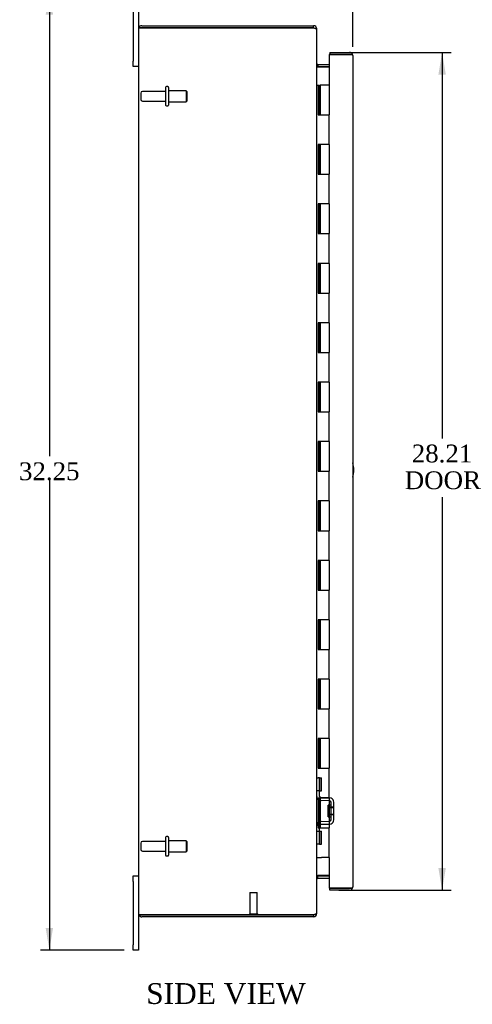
# Model space of a CAD drawing. Header units: inches. Extents: x 7 to 146, y 4 to 98.
# Tile 2 of 8: x 8 to 23, y 29 to 62. Entities that reach past the tile are written whole.
import ezdxf
from ezdxf.enums import TextEntityAlignment as Align

# ---------------------------------------------------------------- set-up
doc = ezdxf.new("R2010")
doc.units = ezdxf.units.IN
doc.header["$MEASUREMENT"] = 0
for name, color, linetype in [('COM40153-1', 7, 'CONTINUOUS'), ('COM42780', 7, 'CONTINUOUS'), ('COM48485', 7, 'CONTINUOUS'), ('COM71780-14', 7, 'CONTINUOUS'), ('DEFAULT', 7, 'CONTINUOUS'), ('FET07710', 7, 'CONTINUOUS'), ('HNG10620-26B', 7, 'CONTINUOUS'), ('HNG10620-26C', 7, 'CONTINUOUS'), ('STD21878', 7, 'CONTINUOUS'), ('STD26094', 7, 'CONTINUOUS')]:
    doc.layers.add(name, color=color, linetype=linetype)
doc.styles.add('SEACAD_TIMES_NEW_ROMAN', font='times.ttf')

# ---------------------------------------------------------------- blocks, each defined once
blk = doc.blocks.new('GDIMGGROUP5')
at = {"layer": 'DEFAULT', "linetype": 'Continuous'}
for points in [[(12.327, 65.171), (11.577, 65.046), (12.327, 64.921)], [(18.037, 65.171), (18.037, 64.921), (18.787, 65.046)]]:
    blk.add_hatch(color=136, dxfattribs=at).paths.add_polyline_path(points)
at = {"layer": 'DEFAULT', "color": 136, "linetype": 'Continuous'}
for p, q in [((11.577, 63.345), (11.577, 65.346)), ((18.787, 61.402), (18.787, 65.346)), ((11.577, 65.046), (14.176, 65.046)), ((16.188, 65.046), (18.787, 65.046))]:
    blk.add_line(p, q, dxfattribs=at)
at = {"layer": 'DEFAULT', "color": 136, "linetype": 'Continuous', "style": 'SEACAD_TIMES_NEW_ROMAN'}
blk.add_text('7.21', height=0.6, dxfattribs=at).set_placement((14.386, 65.346), align=Align.TOP_LEFT)
blk = doc.blocks.new('GDIMGGROUP6')
at = {"layer": 'DEFAULT', "linetype": 'Continuous'}
for points in [[(8.446, 62.483), (8.696, 62.483), (8.571, 63.233)], [(8.446, 31.733), (8.571, 30.983), (8.696, 31.733)]]:
    blk.add_hatch(color=136, dxfattribs=at).paths.add_polyline_path(points)
at = {"layer": 'DEFAULT', "color": 136, "linetype": 'Continuous'}
for p, q in [((11.09, 63.233), (8.271, 63.233)), ((8.571, 63.233), (8.571, 47.618)), ((8.571, 46.808), (8.571, 30.983)), ((11.09, 30.983), (8.271, 30.983))]:
    blk.add_line(p, q, dxfattribs=at)
at = {"layer": 'DEFAULT', "color": 136, "linetype": 'Continuous', "style": 'SEACAD_TIMES_NEW_ROMAN'}
blk.add_text('32.25', height=0.6, dxfattribs=at).set_placement((7.548, 47.408), align=Align.TOP_LEFT)
blk = doc.blocks.new('GDIMGGROUP21')
at = {"layer": 'DEFAULT', "linetype": 'Continuous'}
for points in [[(21.92, 60.46), (21.795, 61.21), (21.67, 60.46)], [(21.92, 33.755), (21.67, 33.755), (21.795, 33.005)]]:
    blk.add_hatch(color=136, dxfattribs=at).paths.add_polyline_path(points)
at = {"layer": 'DEFAULT', "color": 136, "linetype": 'Continuous'}
for p, q in [((18.32, 61.21), (22.095, 61.21)), ((21.795, 61.21), (21.795, 48.216)), ((21.795, 46.233), (21.795, 33.005)), ((18.32, 33.005), (22.095, 33.005))]:
    blk.add_line(p, q, dxfattribs=at)
at = {"layer": 'DEFAULT', "color": 136, "linetype": 'Continuous', "style": 'SEACAD_TIMES_NEW_ROMAN'}
for s, p in [('28.21', (20.772, 48.006)), ('DOOR', (20.537, 47.106))]:
    blk.add_text(s, height=0.6, dxfattribs=at).set_placement(p, align=Align.TOP_LEFT)

msp = doc.modelspace()

# ---------------------------------------------------------------- linework, layer by layer
at = {"layer": 'COM40153-1', "color": 7}
msp.add_arc((18.077, 47.148), 0.75, 341.2031, 18.7969, dxfattribs=at)
at = {"layer": 'COM42780', "color": 7}
for p, q in [((17.577, 36.785), (17.619, 36.785)), ((17.669, 36.785), (17.619, 36.785)), ((17.669, 36.785), (17.736, 36.785)), ((17.669, 36.348), (17.669, 36.785)), ((17.672, 36.785), (17.672, 36.348)), ((17.736, 36.348), (17.736, 36.785)), ((17.619, 36.348), (17.577, 36.348)), ((17.669, 36.348), (17.619, 36.348)), ((17.669, 36.348), (17.736, 36.348)), ((17.672, 36.163), (17.672, 36.348)), ((18.007, 36.015), (17.717, 36.02)), ((18.008, 36.11), (17.719, 36.115)), ((17.959, 35.475), (17.959, 35.865)), ((18.054, 35.865), (17.959, 35.865)), ((18.063, 36.098), (18.008, 36.11)), ((18.054, 35.373), (18.054, 35.967)), ((18.149, 35.373), (18.149, 35.967)), ((18.149, 35.795), (17.959, 35.795)), ((18.149, 35.776), (17.959, 35.776)), ((17.959, 35.563), (18.149, 35.563)), ((18.149, 35.545), (17.959, 35.545)), ((17.959, 35.475), (18.054, 35.475)), ((17.672, 34.992), (17.672, 35.177)), ((17.717, 35.32), (18.007, 35.325)), ((17.719, 35.225), (18.008, 35.23)), ((18.008, 35.23), (18.063, 35.242)), ((17.577, 34.992), (17.619, 34.992)), ((17.619, 34.992), (17.669, 34.992)), ((17.669, 34.992), (17.736, 34.992)), ((17.669, 34.555), (17.669, 34.992)), ((17.671, 34.86), (17.672, 34.86)), ((17.671, 34.75), (17.671, 34.86)), ((17.671, 34.83), (17.672, 34.83)), ((17.672, 34.992), (17.672, 34.555)), ((17.736, 34.555), (17.736, 34.992)), ((17.619, 34.555), (17.577, 34.555)), ((17.669, 34.555), (17.619, 34.555)), ((17.669, 34.555), (17.736, 34.555)), ((17.671, 34.75), (17.672, 34.75)), ((17.671, 34.72), (17.671, 34.75)), ((17.671, 34.745), (17.672, 34.745)), ((17.671, 34.72), (17.672, 34.72)), ((17.671, 34.686), (17.671, 34.72)), ((17.671, 34.686), (17.672, 34.686))]:
    msp.add_line(p, q, dxfattribs=at)
for centre, radius, start, end in [((17.72, 36.163), 0.143, 180, 206.9082), ((17.72, 36.163), 0.048, 180, 269), ((17.72, 36.163), 0.143, 206.9082, 269), ((18.006, 35.967), 0.048, 0, 89), ((18.006, 35.967), 0.143, 0, 66.6665), ((17.72, 35.177), 0.143, 153.0918, 180), ((17.72, 35.177), 0.143, 91, 153.0918), ((17.72, 35.177), 0.048, 91, 180), ((18.006, 35.373), 0.048, 271, 0), ((18.006, 35.373), 0.143, 293.3335, 0)]:
    msp.add_arc(centre, radius, start, end, dxfattribs=at)
at = {"layer": 'COM48485', "color": 7}
for p, q in [((11.577, 62), (11.577, 32.216)), ((11.583, 62.036), (11.685, 62.036)), ((11.685, 62.036), (11.583, 62.036)), ((11.685, 62.108), (17.469, 62.108)), ((11.685, 62.036), (17.469, 62.036)), ((17.469, 62.036), (11.685, 62.036)), ((17.469, 62.036), (17.469, 62.108)), ((17.553, 62), (17.577, 62)), ((17.577, 61.976), (17.577, 62)), ((17.577, 32.242), (17.577, 61.974)), ((17.613, 60.805), (17.613, 60.733)), ((17.613, 60.805), (17.992, 60.805)), ((17.613, 60.733), (17.992, 60.733)), ((17.613, 60.719), (17.992, 60.719)), ((17.992, 33.496), (17.613, 33.496)), ((17.613, 33.483), (17.992, 33.483)), ((17.613, 33.411), (17.613, 33.483)), ((17.613, 33.411), (17.992, 33.411)), ((11.685, 32.18), (11.583, 32.18)), ((11.583, 32.18), (11.685, 32.18)), ((11.685, 32.18), (17.469, 32.18)), ((17.469, 32.18), (11.685, 32.18)), ((17.469, 32.18), (17.469, 32.108)), ((17.553, 32.216), (17.577, 32.216)), ((17.577, 32.216), (17.577, 32.24)), ((17.469, 32.108), (11.685, 32.108))]:
    msp.add_line(p, q, dxfattribs=at)
for centre, radius, start, end in [((11.685, 62), 0.108, 160.5288, 180), ((11.685, 62), 0.108, 90, 160.5288), ((17.469, 62), 0.108, 0, 90), ((17.469, 62), 0.036, 51.2764, 90), ((17.613, 60.841), 0.036, 180, 270), ((17.613, 60.841), 0.108, 259.6032, 270), ((17.613, 33.375), 0.108, 90, 100.3965), ((17.613, 33.375), 0.036, 90, 180), ((11.685, 32.216), 0.108, 180, 199.4712), ((11.685, 32.216), 0.108, 199.4712, 270), ((17.469, 32.216), 0.108, 270, 0), ((17.469, 32.216), 0.036, 270, 308.7236)]:
    msp.add_arc(centre, radius, start, end, dxfattribs=at)
for centre, start_param, end_param in [((11.685, 62), 2.801756, 3.141593), ((11.685, 32.216), 3.141593, 3.48143)]:
    msp.add_ellipse(centre, major_axis=(0.108, 0), ratio=0.997813, start_param=start_param, end_param=end_param, dxfattribs=at)
for points, knots in [([(17.577, 61.974), (17.577, 61.979), (17.574, 61.984), (17.563, 61.995), (17.555, 62), (17.535, 62.01), (17.523, 62.015), (17.497, 62.025), (17.483, 62.031), (17.469, 62.036)], [0, 0, 0, 0, 0.25, 0.25, 0.5, 0.5, 0.75, 0.75, 1, 1, 1, 1]), ([(17.577, 60.823), (17.577, 60.812), (17.577, 60.802), (17.58, 60.782), (17.581, 60.771), (17.585, 60.757), (17.587, 60.752), (17.59, 60.743), (17.592, 60.738), (17.597, 60.73), (17.599, 60.727), (17.604, 60.723), (17.606, 60.721), (17.609, 60.72), (17.611, 60.719), (17.613, 60.719)], [0, 0, 0, 0, 0.25, 0.25, 0.5, 0.5, 0.625, 0.625, 0.75, 0.75, 0.875, 0.875, 0.9375, 0.9375, 1, 1, 1, 1]), ([(17.613, 33.496), (17.611, 33.496), (17.609, 33.496), (17.606, 33.494), (17.604, 33.493), (17.599, 33.489), (17.597, 33.485), (17.592, 33.477), (17.59, 33.473), (17.587, 33.464), (17.585, 33.459), (17.581, 33.444), (17.58, 33.434), (17.577, 33.414), (17.577, 33.403), (17.577, 33.393)], [0, 0, 0, 0, 0.0625, 0.0625, 0.125, 0.125, 0.25, 0.25, 0.375, 0.375, 0.5, 0.5, 0.75, 0.75, 1, 1, 1, 1]), ([(17.469, 32.18), (17.483, 32.185), (17.497, 32.19), (17.523, 32.2), (17.535, 32.206), (17.555, 32.216), (17.563, 32.221), (17.574, 32.231), (17.577, 32.236), (17.577, 32.242)], [0, 0, 0, 0, 0.25, 0.25, 0.5, 0.5, 0.75, 0.75, 1, 1, 1, 1])]:
    msp.add_open_spline(points, degree=3, knots=knots, dxfattribs=at)
at = {"layer": 'COM71780-14', "color": 7}
for p, q in [((18.679, 61.138), (17.992, 61.138)), ((17.992, 61.138), (17.992, 60.108)), ((18.02, 61.21), (18.02, 61.138)), ((18.02, 61.21), (18.679, 61.21)), ((18.02, 61.138), (18.679, 61.138)), ((18.781, 61.138), (18.679, 61.138)), ((18.679, 61.138), (18.781, 61.138)), ((18.787, 61.102), (18.787, 33.113)), ((17.992, 34.108), (17.992, 33.077)), ((17.992, 33.077), (18.679, 33.077)), ((18.02, 33.005), (18.02, 33.077)), ((18.679, 33.077), (18.02, 33.077)), ((18.679, 33.005), (18.02, 33.005)), ((18.679, 33.077), (18.781, 33.077)), ((18.781, 33.077), (18.679, 33.077))]:
    msp.add_line(p, q, dxfattribs=at)
for centre, start, end in [((18.679, 61.102), 19.4712, 90), ((18.679, 61.102), 0, 19.4712), ((18.679, 33.113), 270, 340.5288), ((18.679, 33.113), 340.5288, 360)]:
    msp.add_arc(centre, 0.108, start, end, dxfattribs=at)
for centre, start_param, end_param in [((18.679, 61.102), 3.141593, 3.48143), ((18.679, 33.113), 2.801756, 3.141593)]:
    msp.add_ellipse(centre, major_axis=(-0.108, 0), ratio=0.997813, start_param=start_param, end_param=end_param, dxfattribs=at)
at = {"layer": 'FET07710', "color": 7}
for p, q in [((11.39, 63.045), (11.39, 60.92)), ((11.577, 63.045), (11.577, 62)), ((11.39, 60.733), (11.39, 60.92)), ((11.577, 60.733), (11.39, 60.733)), ((11.39, 33.295), (11.39, 33.483)), ((11.39, 33.483), (11.577, 33.483)), ((11.39, 33.295), (11.39, 31.17)), ((11.577, 32.216), (11.577, 31.17)), ((11.39, 30.983), (11.39, 31.17)), ((11.577, 31.17), (11.577, 30.983)), ((11.577, 30.983), (11.39, 30.983))]:
    msp.add_line(p, q, dxfattribs=at)
at = {"layer": 'HNG10620-26B', "color": 7}
for p, q in [((17.577, 60.108), (17.603, 60.108)), ((17.603, 60.108), (17.621, 60.108)), ((17.621, 60.108), (17.663, 60.108)), ((17.621, 60.108), (17.621, 59.108)), ((17.663, 60.108), (17.663, 59.108)), ((17.621, 59.108), (17.729, 59.108)), ((17.729, 59.108), (17.992, 59.108)), ((17.992, 58.108), (17.992, 59.108)), ((17.729, 58.108), (17.621, 58.108)), ((17.621, 58.108), (17.621, 57.108)), ((17.663, 58.108), (17.663, 57.108)), ((17.992, 58.108), (17.729, 58.108)), ((17.621, 57.108), (17.729, 57.108)), ((17.729, 57.108), (17.992, 57.108)), ((17.992, 56.108), (17.992, 57.108)), ((17.729, 56.108), (17.621, 56.108)), ((17.621, 56.108), (17.621, 55.108)), ((17.663, 56.108), (17.663, 55.108)), ((17.992, 56.108), (17.729, 56.108)), ((17.621, 55.108), (17.729, 55.108)), ((17.729, 55.108), (17.992, 55.108)), ((17.992, 54.108), (17.992, 55.108)), ((17.729, 54.108), (17.621, 54.108)), ((17.621, 54.108), (17.621, 53.108)), ((17.663, 54.108), (17.663, 53.108)), ((17.992, 54.108), (17.729, 54.108)), ((17.621, 53.108), (17.729, 53.108)), ((17.729, 53.108), (17.992, 53.108)), ((17.992, 52.108), (17.992, 53.108)), ((17.729, 52.108), (17.621, 52.108)), ((17.621, 52.108), (17.621, 51.108)), ((17.663, 52.108), (17.663, 51.108)), ((17.992, 52.108), (17.729, 52.108)), ((17.621, 51.108), (17.729, 51.108)), ((17.729, 51.108), (17.992, 51.108)), ((17.992, 50.108), (17.992, 51.108)), ((17.729, 50.108), (17.621, 50.108)), ((17.621, 50.108), (17.621, 49.108)), ((17.663, 50.108), (17.663, 49.108)), ((17.992, 50.108), (17.729, 50.108)), ((17.621, 49.108), (17.729, 49.108)), ((17.729, 49.108), (17.992, 49.108)), ((17.992, 48.108), (17.992, 49.108)), ((17.729, 48.108), (17.621, 48.108)), ((17.621, 48.108), (17.621, 47.108)), ((17.663, 48.108), (17.663, 47.108)), ((17.992, 48.108), (17.729, 48.108)), ((17.621, 47.108), (17.729, 47.108)), ((17.729, 47.108), (17.992, 47.108)), ((17.992, 46.108), (17.992, 47.108)), ((17.729, 46.108), (17.621, 46.108)), ((17.621, 46.108), (17.621, 45.108)), ((17.663, 46.108), (17.663, 45.108)), ((17.992, 46.108), (17.729, 46.108)), ((17.621, 45.108), (17.729, 45.108)), ((17.729, 45.108), (17.992, 45.108)), ((17.992, 44.108), (17.992, 45.108)), ((17.729, 44.108), (17.621, 44.108)), ((17.621, 44.108), (17.621, 43.108)), ((17.663, 44.108), (17.663, 43.108)), ((17.992, 44.108), (17.729, 44.108)), ((17.621, 43.108), (17.729, 43.108)), ((17.729, 43.108), (17.992, 43.108)), ((17.992, 42.108), (17.992, 43.108)), ((17.729, 42.108), (17.621, 42.108)), ((17.621, 42.108), (17.621, 41.108)), ((17.663, 42.108), (17.663, 41.108)), ((17.992, 42.108), (17.729, 42.108)), ((17.621, 41.108), (17.729, 41.108)), ((17.729, 41.108), (17.992, 41.108)), ((17.992, 40.108), (17.992, 41.108)), ((17.729, 40.108), (17.621, 40.108)), ((17.621, 40.108), (17.621, 39.108)), ((17.663, 40.108), (17.663, 39.108)), ((17.992, 40.108), (17.729, 40.108)), ((17.621, 39.108), (17.729, 39.108)), ((17.729, 39.108), (17.992, 39.108)), ((17.992, 38.108), (17.992, 39.108)), ((17.729, 38.108), (17.621, 38.108)), ((17.621, 38.108), (17.621, 37.108)), ((17.663, 38.108), (17.663, 37.108)), ((17.992, 38.108), (17.729, 38.108)), ((17.621, 37.108), (17.729, 37.108)), ((17.729, 37.108), (17.992, 37.108)), ((17.992, 36.108), (17.992, 37.108)), ((17.729, 36.108), (17.621, 36.108)), ((17.621, 36.108), (17.621, 35.108)), ((17.663, 36.108), (17.663, 35.108)), ((17.992, 36.108), (17.729, 36.108)), ((17.621, 35.108), (17.729, 35.108)), ((17.729, 35.108), (17.992, 35.108)), ((17.992, 34.108), (17.992, 35.108)), ((17.577, 34.108), (17.603, 34.108)), ((17.603, 34.108), (17.729, 34.108)), ((17.992, 34.108), (17.729, 34.108))]:
    msp.add_line(p, q, dxfattribs=at)
at = {"layer": 'HNG10620-26C', "color": 7}
for p, q in [((17.992, 60.108), (17.684, 60.108)), ((17.684, 60.108), (17.684, 59.108)), ((17.992, 60.108), (17.992, 59.108)), ((17.729, 59.108), (17.992, 59.108)), ((17.992, 58.108), (17.992, 59.108)), ((17.684, 58.108), (17.684, 57.108)), ((17.992, 58.108), (17.729, 58.108)), ((17.992, 58.108), (17.992, 57.108)), ((17.729, 57.108), (17.992, 57.108)), ((17.992, 56.108), (17.992, 57.108)), ((17.684, 56.108), (17.684, 55.108)), ((17.992, 56.108), (17.729, 56.108)), ((17.992, 56.108), (17.992, 55.108)), ((17.729, 55.108), (17.992, 55.108)), ((17.992, 54.108), (17.992, 55.108)), ((17.684, 54.108), (17.684, 53.108)), ((17.992, 54.108), (17.729, 54.108)), ((17.992, 54.108), (17.992, 53.108)), ((17.729, 53.108), (17.992, 53.108)), ((17.992, 52.108), (17.992, 53.108)), ((17.684, 52.108), (17.684, 51.108)), ((17.992, 52.108), (17.729, 52.108)), ((17.992, 52.108), (17.992, 51.108)), ((17.729, 51.108), (17.992, 51.108)), ((17.992, 50.108), (17.992, 51.108)), ((17.684, 50.108), (17.684, 49.108)), ((17.992, 50.108), (17.729, 50.108)), ((17.992, 50.108), (17.992, 49.108)), ((17.729, 49.108), (17.992, 49.108)), ((17.992, 48.108), (17.992, 49.108)), ((17.684, 48.108), (17.684, 47.108)), ((17.992, 48.108), (17.729, 48.108)), ((17.992, 48.108), (17.992, 47.108)), ((17.729, 47.108), (17.992, 47.108)), ((17.992, 46.108), (17.992, 47.108)), ((17.684, 46.108), (17.684, 45.108)), ((17.992, 46.108), (17.729, 46.108)), ((17.992, 46.108), (17.992, 45.108)), ((17.729, 45.108), (17.992, 45.108)), ((17.992, 44.108), (17.992, 45.108)), ((17.684, 44.108), (17.684, 43.108)), ((17.992, 44.108), (17.729, 44.108)), ((17.992, 44.108), (17.992, 43.108)), ((17.729, 43.108), (17.992, 43.108)), ((17.992, 42.108), (17.992, 43.108)), ((17.684, 42.108), (17.684, 41.108)), ((17.992, 42.108), (17.729, 42.108)), ((17.992, 42.108), (17.992, 41.108)), ((17.729, 41.108), (17.992, 41.108)), ((17.992, 40.108), (17.992, 41.108)), ((17.684, 40.108), (17.684, 39.108)), ((17.992, 40.108), (17.729, 40.108)), ((17.992, 40.108), (17.992, 39.108)), ((17.729, 39.108), (17.992, 39.108)), ((17.992, 38.108), (17.992, 39.108)), ((17.684, 38.108), (17.684, 37.108)), ((17.992, 38.108), (17.729, 38.108)), ((17.992, 38.108), (17.992, 37.108)), ((17.729, 37.108), (17.992, 37.108)), ((17.992, 36.108), (17.992, 37.108)), ((17.684, 36.108), (17.684, 35.108)), ((17.992, 36.108), (17.729, 36.108)), ((17.992, 36.108), (17.992, 35.108)), ((17.729, 35.108), (17.992, 35.108)), ((17.992, 34.108), (17.992, 35.108))]:
    msp.add_line(p, q, dxfattribs=at)
at = {"layer": 'STD21878', "color": 7}
for p, q in [((15.32, 32.93), (15.57, 32.93)), ((15.32, 32.93), (15.32, 32.211)), ((15.57, 32.211), (15.57, 32.93)), ((15.304, 32.211), (15.585, 32.211)), ((15.304, 32.211), (15.304, 32.18)), ((15.304, 32.18), (15.304, 32.18)), ((15.585, 32.18), (15.585, 32.211)), ((15.585, 32.18), (15.585, 32.18))]:
    msp.add_line(p, q, dxfattribs=at)
at = {"layer": 'STD26094', "color": 7}
for p, q in [((12.486, 60.028), (12.486, 59.438)), ((12.556, 60.058), (12.516, 60.058)), ((12.586, 60.028), (12.586, 59.438)), ((11.649, 59.838), (11.649, 59.628)), ((12.486, 59.898), (11.709, 59.898)), ((13.173, 59.92), (12.586, 59.92)), ((13.173, 59.92), (13.173, 59.545)), ((13.211, 59.883), (13.173, 59.92)), ((13.211, 59.583), (13.211, 59.883)), ((11.709, 59.568), (12.486, 59.568)), ((12.516, 59.408), (12.556, 59.408)), ((12.586, 59.545), (13.173, 59.545)), ((13.173, 59.545), (13.211, 59.583)), ((12.556, 34.808), (12.516, 34.808)), ((11.649, 34.588), (11.649, 34.378)), ((12.486, 34.648), (11.709, 34.648)), ((12.486, 34.778), (12.486, 34.188)), ((12.586, 34.778), (12.586, 34.188)), ((13.173, 34.67), (12.586, 34.67)), ((13.173, 34.67), (13.173, 34.295)), ((13.211, 34.633), (13.173, 34.67)), ((13.211, 34.333), (13.211, 34.633)), ((11.709, 34.318), (12.486, 34.318)), ((12.516, 34.158), (12.556, 34.158)), ((12.586, 34.295), (13.173, 34.295)), ((13.173, 34.295), (13.211, 34.333))]:
    msp.add_line(p, q, dxfattribs=at)
for centre, radius, start, end in [((12.516, 60.028), 0.03, 90, 180), ((12.556, 60.028), 0.03, 0, 90), ((11.709, 59.838), 0.06, 90, 180), ((11.709, 59.628), 0.06, 180, 270), ((12.516, 59.438), 0.03, 180, 270), ((12.556, 59.438), 0.03, 270, 0), ((12.516, 34.778), 0.03, 90, 180), ((12.556, 34.778), 0.03, 0, 90), ((11.709, 34.588), 0.06, 90, 180), ((11.709, 34.378), 0.06, 180, 270), ((12.516, 34.188), 0.03, 180, 270), ((12.556, 34.188), 0.03, 270, 0)]:
    msp.add_arc(centre, radius, start, end, dxfattribs=at)

# ---------------------------------------------------------------- block references
at = {"layer": 'DEFAULT', "color": 7}
for name in ['GDIMGGROUP5', 'GDIMGGROUP6', 'GDIMGGROUP21']:
    msp.add_blockref(name, (0, 0), dxfattribs=at)

# ---------------------------------------------------------------- texts
at = {"layer": 'DEFAULT', "color": 7, "style": 'SEACAD_TIMES_NEW_ROMAN'}
msp.add_text('SIDE VIEW', height=0.7, dxfattribs=at).set_placement((11.83, 29.876), align=Align.TOP_LEFT)

doc.saveas('drawing.dxf')
